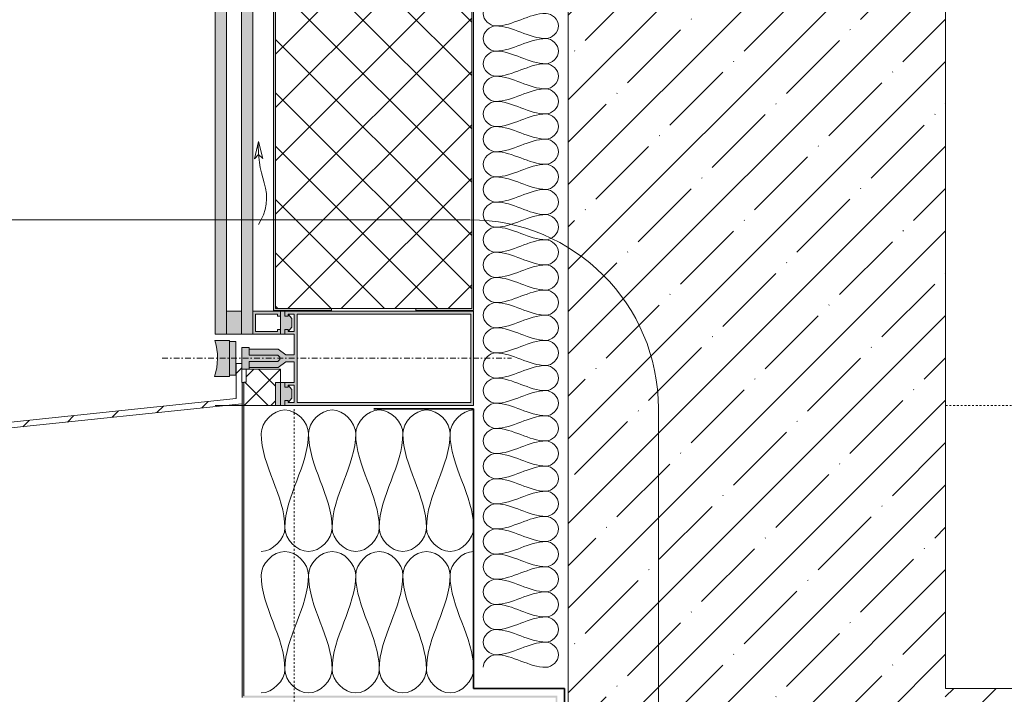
# Model space of a CAD drawing. Header units: millimetres. Extents: x 9776 to 11372, y 29788 to 32045.
# Tile 7 of 10: x 10297 to 10819, y 30883 to 31240. Entities that reach past the tile are written whole.
import ezdxf

# ---------------------------------------------------------------- set-up
doc = ezdxf.new("R2010")
doc.units = ezdxf.units.MM
doc.linetypes.add('Штрих-пунктир_3х1_1_5_', pattern=[6, 3, -1.5, 0, -1.5])
doc.linetypes.add('Штрих_1_1_', pattern=[2, 1, -1])
for name, color, linetype, lineweight in [('01_Сплошная_Черная_1', 7, 'Continuous', 9), ('01_Сплошная_Черная_2', 7, 'Continuous', 20), ('01_Сплошная_Черная_3', 7, 'Continuous', 35), ('02_Штрих_1_1__Черная_1', 7, 'Штрих_1_1_', 9), ('03_Штрих-пунктир_3х1_1_5__Черная_1', 7, 'Штрих-пунктир_3х1_1_5_', 9), ('_Insulation Batting Lines_', 7, 'Continuous', 9), ('_Thin Lines_', 7, 'Continuous', 9), ('Detail Items', 7, 'Continuous', 20)]:
    doc.layers.add(name, color=color, linetype=linetype, lineweight=lineweight)

msp = doc.modelspace()

# ---------------------------------------------------------------- hatches: boundary and pattern name
at = {"layer": 'Detail Items', "true_color": 0xffffff}
h = msp.add_hatch(color=7, dxfattribs=at)
h.paths.add_polyline_path([(10406.99, 31073.41), (10406.99, 31448.67), (10400.99, 31448.67), (10400.99, 31073.41)])
h.paths.add_polyline_path([(10420.99, 31073.41), (10420.99, 31448.67), (10414.99, 31448.67), (10414.99, 31073.41)])
h.paths.add_polyline_path([(10405.39, 31463.67), (10406.99, 31463.67), (10406.99, 31605.93), (10400.99, 31605.93), (10400.99, 31463.67)])
h.paths.add_polyline_path([(10420.99, 31463.67), (10420.99, 31605.93), (10414.99, 31605.93), (10414.99, 31463.67), (10419.39, 31463.67)])
at = {"layer": 'Detail Items'}
for points in [[(10435.64, 31086.1), (10462.65, 31086.1), (10462.65, 31087.1), (10432.99, 31087.1), (10432.99, 31591.67), (10464.94, 31591.67), (10464.94, 31592.67), (10431.99, 31592.67), (10431.99, 31086.1), (10435.27, 31086.1)], [(10507.34, 31086.1), (10537.99, 31086.1), (10537.99, 31592.67), (10505.05, 31592.67), (10505.05, 31591.67), (10536.99, 31591.67), (10536.99, 31087.1), (10507.34, 31087.1)], [(10573.78, 30825.47), (10582.37, 30840.34), (10582.37, 30881.81), (10416.27, 30881.81), (10416.27, 31047.93), (10415.27, 31047.93), (10415.27, 30880.81), (10581.37, 30880.81), (10581.37, 30840.61), (10572.92, 30825.97)]]:
    msp.add_hatch(color=256, dxfattribs=at).paths.add_polyline_path(points)
at = {"layer": 'Detail Items', "lineweight": 9}
h = msp.add_hatch(dxfattribs=at)
h.set_pattern_fill('FP_1', color=256, style=0, pattern_type=2)
h.set_pattern_definition([(45, (0, 0), (-14.142136, 14.142136), []), (135, (0, 0), (-14.142136, -14.142136), [])])
h.paths.add_polyline_path([(10447.33, 31087.1), (10536.99, 31087.1), (10536.99, 31448.67), (10432.99, 31448.67), (10432.99, 31087.1)])
h.paths.add_polyline_path([(10536.99, 31463.67), (10536.99, 31591.67), (10432.99, 31591.67), (10432.99, 31463.67), (10505.05, 31463.67)])
h = msp.add_hatch(dxfattribs=at)
h.set_pattern_fill('FP_2', color=256, style=0, pattern_type=2)
h.set_pattern_definition([(45, (0, 0), (-22.45064, 22.45064), []), (45, (22.45, 0), (-22.45064, 22.45064), [39.688, -7.938, 0.33528, -7.602])])
h.paths.add_polyline_path([(10587.99, 30325.67), (10649.61, 30325.67), (10649.61, 30335.02), (10650.71, 30335.64), (10650.59, 30337.89), (10649.46, 30337.89), (10649.38, 30339.51), (10650.47, 30340.13), (10650.36, 30342.38), (10649.23, 30342.38), (10649.14, 30344.01), (10650.24, 30344.63), (10650.12, 30346.88), (10648.99, 30346.88), (10648.91, 30348.5), (10650, 30349.12), (10649.88, 30351.37), (10648.76, 30351.37), (10648.67, 30353), (10649.77, 30353.62), (10649.65, 30355.86), (10648.52, 30355.86), (10648.44, 30357.49), (10649.46, 30359.51), (10650.74, 30359.63), (10650.74, 30360.33), (10651.31, 30361.46), (10654.68, 30361.46), (10655.24, 30360.33), (10655.24, 30359.58), (10656.53, 30359.51), (10657.55, 30357.49), (10657.46, 30355.8), (10656.34, 30355.8), (10656.22, 30353.62), (10657.32, 30353), (10657.23, 30351.31), (10656.1, 30351.31), (10655.99, 30349.12), (10657.08, 30348.5), (10656.99, 30346.82), (10655.87, 30346.82), (10655.75, 30344.63), (10656.84, 30344.01), (10656.76, 30342.32), (10655.63, 30342.32), (10655.52, 30340.13), (10656.61, 30339.51), (10656.52, 30337.83), (10655.39, 30337.83), (10655.28, 30335.64), (10656.37, 30335.02), (10656.37, 30325.67), (10986.12, 30325.67), (10986.12, 30635.67), (11023.67, 30635.67), (11023.67, 30824.67), (11006.35, 30830.17), (11023.67, 30846.93), (11023.67, 30885.67), (10787.99, 30885.67), (10787.99, 31590.83), (10686.96, 31590.83), (10686.96, 31579.95), (10685.87, 31579.32), (10685.98, 31577.08), (10687.11, 31577.08), (10687.2, 31575.45), (10686.1, 31574.83), (10686.22, 31572.58), (10687.35, 31572.58), (10687.43, 31570.96), (10686.34, 31570.34), (10686.46, 31568.09), (10687.58, 31568.09), (10687.67, 31566.46), (10686.57, 31565.84), (10686.69, 31563.6), (10687.82, 31563.6), (10687.9, 31561.97), (10686.81, 31561.35), (10686.93, 31559.1), (10688.05, 31559.1), (10688.14, 31557.48), (10687.12, 31555.45), (10685.83, 31555.33), (10685.83, 31554.63), (10685.27, 31553.51), (10681.89, 31553.51), (10681.33, 31554.63), (10681.33, 31555.38), (10680.04, 31555.45), (10679.02, 31557.48), (10679.11, 31559.16), (10680.24, 31559.16), (10680.35, 31561.35), (10679.26, 31561.97), (10679.35, 31563.66), (10680.47, 31563.66), (10680.59, 31565.84), (10679.49, 31566.46), (10679.58, 31568.15), (10680.71, 31568.15), (10680.82, 31570.34), (10679.73, 31570.96), (10679.82, 31572.64), (10680.95, 31572.64), (10681.06, 31574.83), (10679.97, 31575.45), (10680.05, 31577.14), (10681.18, 31577.14), (10681.3, 31579.32), (10680.21, 31579.95), (10680.2, 31590.83), (10587.99, 31590.83), (10587.99, 30376.07)])
at = {"layer": 'Detail Items', "true_color": 0xbfbfbf}
h = msp.add_hatch(color=9, dxfattribs=at)
h.paths.add_polyline_path([(10432.99, 31035.67), (10437.99, 31035.67), (10437.99, 31038.33), (10439.78, 31038.33), (10439.78, 31037.28), (10441.73, 31039.48), (10441.73, 31044.18), (10439.78, 31046.38), (10439.78, 31045.36), (10437.99, 31045.36), (10437.99, 31047.93), (10432.99, 31047.93), (10432.99, 31037.17)])
h.paths.add_polyline_path([(10400.99, 31051.1), (10408.69, 31051.1), (10408.69, 31070.07), (10400.89, 31070.07), (10402.15, 31063.78), (10402.11, 31057.37), (10400.78, 31051.1)])
h.paths.add_polyline_path([(10417.43, 31054.91), (10418.99, 31054.91), (10418.99, 31058.98), (10434.37, 31059.08), (10435.37, 31060.08), (10435.37, 31061.26), (10434.27, 31062.36), (10418.99, 31062.36), (10418.99, 31066.43), (10415.24, 31066.43), (10415.24, 31054.91)])
h.paths.add_polyline_path([(10437.99, 31073.41), (10437.99, 31075.98), (10439.78, 31075.98), (10439.78, 31074.96), (10441.73, 31077.16), (10441.73, 31081.86), (10439.78, 31084.06), (10439.78, 31083.01), (10437.99, 31083.01), (10437.99, 31085.67), (10435.64, 31085.67), (10435.64, 31073.41)])
h.paths.add_polyline_path([(10414.99, 31073.41), (10414.99, 31085.67), (10406.99, 31085.67), (10406.99, 31073.41), (10411.22, 31073.41)])
at = {"layer": 'Detail Items', "true_color": 0xffffff}
h = msp.add_hatch(color=7, dxfattribs=at)
h.paths.add_polyline_path([(10437.99, 31035.67), (10537.99, 31035.67), (10537.99, 31085.67), (10437.99, 31085.67), (10437.99, 31083.01), (10439.78, 31083.01), (10439.78, 31084.06), (10442.96, 31084.06), (10442.96, 31074.96), (10439.78, 31074.96), (10439.78, 31075.98), (10437.99, 31075.98), (10437.99, 31073.41), (10442.96, 31073.41), (10442.96, 31062.52), (10438.42, 31062.52), (10434.27, 31065.46), (10418.99, 31065.46), (10418.99, 31062.36), (10434.37, 31062.26), (10435.37, 31061.26), (10435.37, 31060.08), (10434.27, 31058.98), (10418.99, 31058.98), (10418.99, 31055.88), (10434.37, 31055.88), (10438.42, 31058.82), (10442.96, 31058.82), (10442.96, 31047.93), (10437.99, 31047.93), (10437.99, 31045.36), (10439.78, 31045.36), (10439.78, 31046.38), (10442.96, 31046.38), (10442.96, 31037.28), (10439.78, 31037.28), (10439.78, 31038.33), (10437.99, 31038.33)])
h.paths.add_polyline_path([(10444.46, 31037.17), (10444.46, 31084.17), (10536.49, 31084.17), (10536.49, 31037.17), (10447.33, 31037.17)])
h.paths.add_polyline_path([(10411.99, 31051.7), (10411.99, 31069.64), (10408.69, 31069.64), (10408.69, 31051.7), (10411.22, 31051.7)])
msp.add_hatch(color=7, dxfattribs=at).paths.add_polyline_path([(10435.64, 31073.41), (10435.64, 31075.98), (10434.14, 31075.98), (10434.14, 31074.96), (10422.49, 31074.96), (10422.49, 31084.17), (10434.14, 31084.17), (10434.14, 31083.01), (10435.64, 31083.01), (10435.64, 31085.67), (10420.99, 31085.67), (10420.99, 31073.41), (10434.37, 31073.41)])
at = {"layer": 'Detail Items', "lineweight": 9}
h = msp.add_hatch(dxfattribs=at)
h.set_pattern_fill('FP_4', color=256, style=0, pattern_type=2)
h.set_pattern_definition([(45, (0, 0), (-10.606602, 10.606602), [])])
h.paths.add_polyline_path([(9852.01, 30545.67), (10388.99, 30545.67), (10388.99, 30580.67), (10363.07, 30580.67), (10363.07, 30577.67), (10385.99, 30577.67), (10385.99, 30548.67), (9855.01, 30548.67), (9855.01, 30947.44), (9872.01, 30947.44), (9872.01, 30950.44), (9852.01, 30950.44), (9852.01, 30548.67)])
h.paths.add_polyline_path([(9872.01, 30960.44), (9872.01, 30963.44), (9855.01, 30963.44), (9855.01, 30977.73), (10415.24, 31036.62), (10415.24, 31057.93), (10412.24, 31057.93), (10412.24, 31039.32), (9852.01, 30980.44), (9852.01, 30960.44), (9855.01, 30960.44)])
h = msp.add_hatch(dxfattribs=at)
h.set_pattern_fill('FP_6', color=256, style=0, pattern_type=2)
h.set_pattern_definition([(45, (0, 0), (-7.0710678, 7.0710678), []), (135, (0, 0), (-7.0710678, -7.0710678), [])])
h.paths.add_polyline_path([(10432.99, 31035.67), (10432.99, 31047.93), (10435.64, 31048.03), (10435.64, 31054.91), (10417.47, 31054.91), (10417.43, 31048.03), (10416.27, 31047.93), (10416.27, 31035.67), (10417.47, 31035.67)])

# ---------------------------------------------------------------- linework, layer by layer
at = {"layer": '01_Сплошная_Черная_1'}
for p, q in [((10431.99, 31592.67), (10431.99, 31086.1)), ((10432.99, 31087.1), (10432.99, 31591.67)), ((10536.99, 31591.67), (10536.99, 31087.1)), ((10537.99, 31086.1), (10537.99, 31592.67)), ((10587.99, 31590.83), (10587.99, 30325.67)), ((10787.99, 30885.67), (10787.99, 31590.83)), ((10400.99, 31448.67), (10400.99, 31073.41)), ((10406.99, 31085.67), (10406.99, 31448.67)), ((10414.99, 31448.67), (10414.99, 31085.67)), ((10420.99, 31085.67), (10420.99, 31448.67)), ((10414.99, 31085.67), (10406.99, 31085.67)), ((10406.99, 31085.67), (10406.99, 31073.41)), ((10414.99, 31073.41), (10414.99, 31085.67)), ((10431.99, 31086.1), (10462.65, 31086.1)), ((10462.65, 31087.1), (10432.99, 31087.1)), ((10437.99, 31085.67), (10435.64, 31085.67)), ((10435.64, 31083.01), (10435.64, 31075.98)), ((10537.99, 31085.67), (10437.99, 31085.67)), ((10437.99, 31083.01), (10437.99, 31085.67)), ((10439.78, 31083.01), (10437.99, 31083.01)), ((10439.78, 31084.06), (10442.96, 31084.06)), ((10441.73, 31081.86), (10439.78, 31084.06)), ((10439.78, 31084.06), (10439.78, 31083.01)), ((10442.96, 31084.06), (10442.96, 31074.96)), ((10444.46, 31037.17), (10444.46, 31084.17)), ((10444.46, 31084.17), (10536.49, 31084.17)), ((10462.65, 31087.1), (10507.34, 31087.1)), ((10462.65, 31086.1), (10462.65, 31087.1)), ((10536.99, 31087.1), (10507.34, 31087.1)), ((10507.34, 31087.1), (10507.34, 31086.1)), ((10507.34, 31086.1), (10537.99, 31086.1)), ((10536.49, 31084.17), (10536.49, 31037.17)), ((10537.99, 31035.67), (10537.99, 31085.67)), ((10439.78, 31074.96), (10441.73, 31077.16)), ((10441.73, 31077.16), (10441.73, 31081.86)), ((10400.99, 31073.41), (10406.99, 31073.41)), ((10406.99, 31073.41), (10414.99, 31073.41)), ((10414.99, 31073.41), (10420.99, 31073.41)), ((10435.64, 31073.41), (10437.99, 31073.41)), ((10437.99, 31073.41), (10437.99, 31075.98)), ((10437.99, 31075.98), (10439.78, 31075.98)), ((10437.99, 31073.41), (10442.96, 31073.41)), ((10439.78, 31075.98), (10439.78, 31074.96)), ((10442.96, 31074.96), (10439.78, 31074.96)), ((10442.96, 31073.41), (10442.96, 31062.52)), ((10408.69, 31070.07), (10400.89, 31070.07)), ((10408.69, 31051.1), (10408.69, 31070.07)), ((10411.99, 31069.64), (10408.69, 31069.64)), ((10411.99, 31051.7), (10411.99, 31069.64)), ((10415.24, 31066.43), (10415.24, 31057.93)), ((10418.99, 31066.43), (10415.24, 31066.43)), ((10418.99, 31062.36), (10418.99, 31066.43)), ((10434.37, 31065.46), (10418.99, 31065.46)), ((10434.27, 31062.36), (10418.99, 31062.36)), ((10435.37, 31061.26), (10434.27, 31062.36)), ((10438.42, 31062.52), (10434.37, 31065.46)), ((10442.96, 31062.52), (10438.42, 31062.52)), ((10415.24, 31057.93), (10412.24, 31057.93)), ((10412.24, 31057.93), (10412.24, 31039.32)), ((10415.24, 31047.93), (10415.24, 31057.93)), ((10418.99, 31054.91), (10418.99, 31058.98)), ((10418.99, 31058.98), (10434.27, 31058.98)), ((10434.27, 31058.98), (10435.37, 31060.08)), ((10434.37, 31055.88), (10438.42, 31058.82)), ((10435.37, 31060.08), (10435.37, 31061.26)), ((10438.42, 31058.82), (10442.96, 31058.82)), ((10442.96, 31058.82), (10442.96, 31047.93)), ((10400.78, 31051.1), (10408.69, 31051.1)), ((10408.69, 31051.7), (10411.99, 31051.7)), ((10415.24, 31054.91), (10418.99, 31054.91)), ((10418.99, 31055.88), (10434.37, 31055.88)), ((10416.27, 31047.93), (10415.27, 31047.93)), ((10415.27, 31047.93), (10415.27, 30880.81)), ((10416.27, 30881.81), (10416.27, 31047.93)), ((10437.99, 31047.93), (10432.99, 31047.93)), ((10432.99, 31047.93), (10432.99, 31035.67)), ((10442.96, 31047.93), (10437.99, 31047.93)), ((10437.99, 31045.36), (10437.99, 31047.93)), ((10439.78, 31046.38), (10442.96, 31046.38)), ((10441.73, 31044.18), (10439.78, 31046.38)), ((10439.78, 31046.38), (10439.78, 31045.36)), ((10442.96, 31046.38), (10442.96, 31037.28)), ((10439.78, 31045.36), (10437.99, 31045.36)), ((10441.73, 31039.48), (10441.73, 31044.18)), ((10435.64, 31035.67), (10400.99, 31035.67)), ((10435.64, 31035.67), (10400.99, 31035.67)), ((10432.99, 31035.67), (10437.99, 31035.67)), ((10437.99, 31035.67), (10437.99, 31038.33)), ((10437.99, 31038.33), (10439.78, 31038.33)), ((10437.99, 31035.67), (10537.99, 31035.67)), ((10439.78, 31037.28), (10441.73, 31039.48)), ((10439.78, 31038.33), (10439.78, 31037.28)), ((10442.96, 31037.28), (10439.78, 31037.28)), ((10536.49, 31037.17), (10444.46, 31037.17)), ((11023.67, 30885.67), (10787.99, 30885.67))]:
    msp.add_line(p, q, dxfattribs=at)
msp.add_arc((10370.8, 31060.76), 31.5, 342.1383, 17.1829, dxfattribs=at)
at = {"layer": '01_Сплошная_Черная_2'}
for p, q in [((9875.9, 31134.1), (10535.9, 31134.1)), ((10435.64, 31085.67), (10420.99, 31085.67)), ((10420.99, 31085.67), (10420.99, 31073.41)), ((10422.49, 31074.96), (10422.49, 31084.17)), ((10422.49, 31084.17), (10434.14, 31084.17)), ((10434.14, 31084.17), (10434.14, 31083.01)), ((10434.14, 31083.01), (10435.64, 31083.01)), ((10435.64, 31083.01), (10435.64, 31085.67)), ((10420.99, 31073.41), (10435.64, 31073.41)), ((10423.53, 31074.96), (10422.49, 31074.96)), ((10434.14, 31074.96), (10423.53, 31074.96)), ((10435.64, 31075.98), (10434.14, 31075.98)), ((10434.14, 31075.98), (10434.14, 31074.96)), ((10435.64, 31073.41), (10435.64, 31075.98)), ((10435.64, 31054.91), (10417.47, 31054.91)), ((10417.47, 31054.91), (10417.47, 31048.03)), ((10435.64, 31035.67), (10435.64, 31054.91)), ((10417.47, 31048.03), (10416.27, 31048.03)), ((10416.27, 31048.03), (10416.27, 31035.67)), ((10412.24, 31039.32), (9852.01, 30980.44)), ((9855.01, 30977.73), (10415.24, 31036.62)), ((10416.27, 31035.67), (10435.64, 31035.67)), ((10635.9, 31034.1), (10635.9, 30574.1))]:
    msp.add_line(p, q, dxfattribs=at)
msp.add_arc((10535.9, 31034.1), 100, 0, 90, dxfattribs=at)
at = {"layer": '01_Сплошная_Черная_3'}
for p, q in [((10485.04, 31033.83), (10537.99, 31033.83)), ((10537.99, 31033.83), (10537.99, 30885.67)), ((10537.99, 30885.67), (10586.12, 30885.67)), ((10586.12, 30885.67), (10586.12, 30840.67))]:
    msp.add_line(p, q, dxfattribs=at)
at = {"layer": '02_Штрих_1_1__Черная_1'}
for p, q in [((10787.99, 31035.67), (11013.67, 31035.67)), ((10442.96, 30560.67), (10442.96, 31034.06))]:
    msp.add_line(p, q, dxfattribs=at)
at = {"layer": '03_Штрих-пунктир_3х1_1_5__Черная_1'}
for q in [(10553.34, 31060.67), (10557.99, 31060.67), (10550.52, 31060.67), (10550.52, 31060.67), (10550.52, 31060.67)]:
    msp.add_line((10372.99, 31060.67), q, dxfattribs=at)
at = {"layer": '_Insulation Batting Lines_'}
for points in [[(10549.66, 31236.87), (10546.52, 31236.87), (10539.47, 31243.54), (10546.52, 31250.21), (10549.66, 31250.21)], [(10576.33, 31243.54), (10567.16, 31243.54), (10558.82, 31236.87), (10549.66, 31236.87)], [(10576.33, 31230.21), (10579.47, 31230.21), (10586.52, 31236.87), (10579.47, 31243.54), (10576.33, 31243.54)], [(10549.66, 31223.54), (10546.52, 31223.54), (10539.47, 31230.21), (10546.52, 31236.87), (10549.66, 31236.87)], [(10549.66, 31236.87), (10558.82, 31236.87), (10567.16, 31230.21), (10576.33, 31230.21)], [(10576.33, 31230.21), (10567.16, 31230.21), (10558.82, 31223.54), (10549.66, 31223.54)], [(10576.33, 31216.87), (10579.47, 31216.87), (10586.52, 31223.54), (10579.47, 31230.21), (10576.33, 31230.21)], [(10549.66, 31210.21), (10546.52, 31210.21), (10539.47, 31216.87), (10546.52, 31223.54), (10549.66, 31223.54)], [(10549.66, 31223.54), (10558.82, 31223.54), (10567.16, 31216.87), (10576.33, 31216.87)], [(10576.33, 31216.87), (10567.16, 31216.87), (10558.82, 31210.21), (10549.66, 31210.21)], [(10576.33, 31203.54), (10579.47, 31203.54), (10586.52, 31210.21), (10579.47, 31216.87), (10576.33, 31216.87)], [(10549.66, 31196.87), (10546.52, 31196.87), (10539.47, 31203.54), (10546.52, 31210.21), (10549.66, 31210.21)], [(10549.66, 31210.21), (10558.82, 31210.21), (10567.16, 31203.54), (10576.33, 31203.54)], [(10576.33, 31203.54), (10567.16, 31203.54), (10558.82, 31196.87), (10549.66, 31196.87)], [(10576.33, 31190.21), (10579.47, 31190.21), (10586.52, 31196.87), (10579.47, 31203.54), (10576.33, 31203.54)], [(10549.66, 31183.54), (10546.52, 31183.54), (10539.47, 31190.21), (10546.52, 31196.87), (10549.66, 31196.87)], [(10549.66, 31196.87), (10558.82, 31196.87), (10567.16, 31190.21), (10576.33, 31190.21)], [(10576.33, 31190.21), (10567.16, 31190.21), (10558.82, 31183.54), (10549.66, 31183.54)], [(10576.33, 31176.87), (10579.47, 31176.87), (10586.52, 31183.54), (10579.47, 31190.21), (10576.33, 31190.21)], [(10549.66, 31170.21), (10546.52, 31170.21), (10539.47, 31176.87), (10546.52, 31183.54), (10549.66, 31183.54)], [(10549.66, 31183.54), (10558.82, 31183.54), (10567.16, 31176.87), (10576.33, 31176.87)], [(10576.33, 31176.87), (10567.16, 31176.87), (10558.82, 31170.21), (10549.66, 31170.21)], [(10576.33, 31163.54), (10579.47, 31163.54), (10586.52, 31170.21), (10579.47, 31176.87), (10576.33, 31176.87)], [(10549.66, 31156.87), (10546.52, 31156.87), (10539.47, 31163.54), (10546.52, 31170.21), (10549.66, 31170.21)], [(10549.66, 31170.21), (10558.82, 31170.21), (10567.16, 31163.54), (10576.33, 31163.54)], [(10576.33, 31163.54), (10567.16, 31163.54), (10558.82, 31156.87), (10549.66, 31156.87)], [(10576.33, 31150.21), (10579.47, 31150.21), (10586.52, 31156.87), (10579.47, 31163.54), (10576.33, 31163.54)], [(10549.66, 31143.54), (10546.52, 31143.54), (10539.47, 31150.21), (10546.52, 31156.87), (10549.66, 31156.87)], [(10549.66, 31156.87), (10558.82, 31156.87), (10567.16, 31150.21), (10576.33, 31150.21)], [(10576.33, 31150.21), (10567.16, 31150.21), (10558.82, 31143.54), (10549.66, 31143.54)], [(10576.33, 31136.87), (10579.47, 31136.87), (10586.52, 31143.54), (10579.47, 31150.21), (10576.33, 31150.21)], [(10549.66, 31130.21), (10546.52, 31130.21), (10539.47, 31136.87), (10546.52, 31143.54), (10549.66, 31143.54)], [(10549.66, 31143.54), (10558.82, 31143.54), (10567.16, 31136.87), (10576.33, 31136.87)], [(10576.33, 31136.87), (10567.16, 31136.87), (10558.82, 31130.21), (10549.66, 31130.21)], [(10576.33, 31123.54), (10579.47, 31123.54), (10586.52, 31130.21), (10579.47, 31136.87), (10576.33, 31136.87)], [(10549.66, 31116.87), (10546.52, 31116.87), (10539.47, 31123.54), (10546.52, 31130.21), (10549.66, 31130.21)], [(10549.66, 31130.21), (10558.82, 31130.21), (10567.16, 31123.54), (10576.33, 31123.54)], [(10576.33, 31123.54), (10567.16, 31123.54), (10558.82, 31116.87), (10549.66, 31116.87)], [(10576.33, 31110.21), (10579.47, 31110.21), (10586.52, 31116.87), (10579.47, 31123.54), (10576.33, 31123.54)], [(10549.66, 31103.54), (10546.52, 31103.54), (10539.47, 31110.21), (10546.52, 31116.87), (10549.66, 31116.87)], [(10549.66, 31116.87), (10558.82, 31116.87), (10567.16, 31110.21), (10576.33, 31110.21)], [(10576.33, 31110.21), (10567.16, 31110.21), (10558.82, 31103.54), (10549.66, 31103.54)], [(10576.33, 31096.87), (10579.47, 31096.87), (10586.52, 31103.54), (10579.47, 31110.21), (10576.33, 31110.21)], [(10549.66, 31090.21), (10546.52, 31090.21), (10539.47, 31096.87), (10546.52, 31103.54), (10549.66, 31103.54)], [(10549.66, 31103.54), (10558.82, 31103.54), (10567.16, 31096.87), (10576.33, 31096.87)], [(10576.33, 31096.87), (10567.16, 31096.87), (10558.82, 31090.21), (10549.66, 31090.21)], [(10576.33, 31083.54), (10579.47, 31083.54), (10586.52, 31090.21), (10579.47, 31096.87), (10576.33, 31096.87)], [(10549.66, 31076.87), (10546.52, 31076.87), (10539.47, 31083.54), (10546.52, 31090.21), (10549.66, 31090.21)], [(10549.66, 31090.21), (10558.82, 31090.21), (10567.16, 31083.54), (10576.33, 31083.54)], [(10576.33, 31083.54), (10567.16, 31083.54), (10558.82, 31076.87), (10549.66, 31076.87)], [(10576.33, 31070.21), (10579.47, 31070.21), (10586.52, 31076.87), (10579.47, 31083.54), (10576.33, 31083.54)], [(10549.66, 31063.54), (10546.52, 31063.54), (10539.47, 31070.21), (10546.52, 31076.87), (10549.66, 31076.87)], [(10549.66, 31076.87), (10558.82, 31076.87), (10567.16, 31070.21), (10576.33, 31070.21)], [(10576.33, 31070.21), (10567.16, 31070.21), (10558.82, 31063.54), (10549.66, 31063.54)], [(10576.33, 31056.87), (10579.47, 31056.87), (10586.52, 31063.54), (10579.47, 31070.21), (10576.33, 31070.21)], [(10549.66, 31050.21), (10546.52, 31050.21), (10539.47, 31056.87), (10546.52, 31063.54), (10549.66, 31063.54)], [(10549.66, 31063.54), (10558.82, 31063.54), (10567.16, 31056.87), (10576.33, 31056.87)], [(10576.33, 31056.87), (10567.16, 31056.87), (10558.82, 31050.21), (10549.66, 31050.21)], [(10576.33, 31043.54), (10579.47, 31043.54), (10586.52, 31050.21), (10579.47, 31056.87), (10576.33, 31056.87)], [(10549.66, 31036.87), (10546.52, 31036.87), (10539.47, 31043.54), (10546.52, 31050.21), (10549.66, 31050.21)], [(10549.66, 31050.21), (10558.82, 31050.21), (10567.16, 31043.54), (10576.33, 31043.54)], [(10576.33, 31043.54), (10567.16, 31043.54), (10558.82, 31036.87), (10549.66, 31036.87)], [(10576.33, 31030.21), (10579.47, 31030.21), (10586.52, 31036.87), (10579.47, 31043.54), (10576.33, 31043.54)], [(10549.66, 31023.54), (10546.52, 31023.54), (10539.47, 31030.21), (10546.52, 31036.87), (10549.66, 31036.87)], [(10549.66, 31036.87), (10558.82, 31036.87), (10567.16, 31030.21), (10576.33, 31030.21)], [(10450.49, 31020.78), (10450.49, 31026.68), (10437.99, 31039.89), (10425.49, 31026.68), (10425.49, 31020.78)], [(10475.49, 31020.78), (10475.49, 31026.68), (10462.99, 31039.89), (10450.49, 31026.68), (10450.49, 31020.78)], [(10500.49, 31020.78), (10500.49, 31026.68), (10487.99, 31039.89), (10475.49, 31026.68), (10475.49, 31020.78)], [(10525.49, 31020.78), (10525.49, 31026.68), (10512.99, 31039.89), (10500.49, 31026.68), (10500.49, 31020.78)], [(10537.99, 31033.28), (10532.1, 31033.28), (10525.49, 31026.68), (10525.49, 31020.78)], [(10576.33, 31030.21), (10567.16, 31030.21), (10558.82, 31023.54), (10549.66, 31023.54)], [(10576.33, 31016.87), (10579.47, 31016.87), (10586.52, 31023.54), (10579.47, 31030.21), (10576.33, 31030.21)], [(10425.49, 31020.78), (10425.49, 31003.6), (10437.99, 30987.96), (10437.99, 30970.78)], [(10437.99, 30970.78), (10437.99, 30987.96), (10450.49, 31003.6), (10450.49, 31020.78)], [(10450.49, 31020.78), (10450.49, 31003.6), (10462.99, 30987.96), (10462.99, 30970.78)], [(10462.99, 30970.78), (10462.99, 30987.96), (10475.49, 31003.6), (10475.49, 31020.78)], [(10475.49, 31020.78), (10475.49, 31003.6), (10487.99, 30987.96), (10487.99, 30970.78)], [(10487.99, 30970.78), (10487.99, 30987.96), (10500.49, 31003.6), (10500.49, 31020.78)], [(10500.49, 31020.78), (10500.49, 31003.6), (10512.99, 30987.96), (10512.99, 30970.78)], [(10512.99, 30970.78), (10512.99, 30987.96), (10525.49, 31003.6), (10525.49, 31020.78)], [(10525.49, 31020.78), (10525.49, 31003.6), (10537.99, 30987.96), (10537.99, 30970.78)], [(10549.66, 31010.21), (10546.52, 31010.21), (10539.47, 31016.87), (10546.52, 31023.54), (10549.66, 31023.54)], [(10549.66, 31023.54), (10558.82, 31023.54), (10567.16, 31016.87), (10576.33, 31016.87)], [(10576.33, 31016.87), (10567.16, 31016.87), (10558.82, 31010.21), (10549.66, 31010.21)], [(10576.33, 31003.54), (10579.47, 31003.54), (10586.52, 31010.21), (10579.47, 31016.87), (10576.33, 31016.87)], [(10549.66, 30996.87), (10546.52, 30996.87), (10539.47, 31003.54), (10546.52, 31010.21), (10549.66, 31010.21)], [(10549.66, 31010.21), (10558.82, 31010.21), (10567.16, 31003.54), (10576.33, 31003.54)], [(10576.33, 31003.54), (10567.16, 31003.54), (10558.82, 30996.87), (10549.66, 30996.87)], [(10576.33, 30990.21), (10579.47, 30990.21), (10586.52, 30996.87), (10579.47, 31003.54), (10576.33, 31003.54)], [(10549.66, 30983.54), (10546.52, 30983.54), (10539.47, 30990.21), (10546.52, 30996.87), (10549.66, 30996.87)], [(10549.66, 30996.87), (10558.82, 30996.87), (10567.16, 30990.21), (10576.33, 30990.21)], [(10576.33, 30990.21), (10567.16, 30990.21), (10558.82, 30983.54), (10549.66, 30983.54)], [(10576.33, 30976.87), (10579.47, 30976.87), (10586.52, 30983.54), (10579.47, 30990.21), (10576.33, 30990.21)], [(10549.66, 30970.21), (10546.52, 30970.21), (10539.47, 30976.87), (10546.52, 30983.54), (10549.66, 30983.54)], [(10549.66, 30983.54), (10558.82, 30983.54), (10567.16, 30976.87), (10576.33, 30976.87)], [(10576.33, 30976.87), (10567.16, 30976.87), (10558.82, 30970.21), (10549.66, 30970.21)], [(10576.33, 30963.54), (10579.47, 30963.54), (10586.52, 30970.21), (10579.47, 30976.87), (10576.33, 30976.87)], [(10437.99, 30970.78), (10437.99, 30964.89), (10431.39, 30958.28), (10425.49, 30958.28)], [(10462.99, 30970.78), (10462.99, 30964.89), (10450.49, 30951.68), (10437.99, 30964.89), (10437.99, 30970.78)], [(10487.99, 30970.78), (10487.99, 30964.89), (10475.49, 30951.68), (10462.99, 30964.89), (10462.99, 30970.78)], [(10512.99, 30970.78), (10512.99, 30964.89), (10500.49, 30951.68), (10487.99, 30964.89), (10487.99, 30970.78)], [(10537.99, 30970.78), (10537.99, 30964.89), (10525.49, 30951.68), (10512.99, 30964.89), (10512.99, 30970.78)], [(10549.66, 30956.87), (10546.52, 30956.87), (10539.47, 30963.54), (10546.52, 30970.21), (10549.66, 30970.21)], [(10549.66, 30970.21), (10558.82, 30970.21), (10567.16, 30963.54), (10576.33, 30963.54)], [(10576.33, 30963.54), (10567.16, 30963.54), (10558.82, 30956.87), (10549.66, 30956.87)], [(10576.33, 30950.21), (10579.47, 30950.21), (10586.52, 30956.87), (10579.47, 30963.54), (10576.33, 30963.54)], [(10450.49, 30945.78), (10450.49, 30951.68), (10437.99, 30964.89), (10425.49, 30951.68), (10425.49, 30945.78)], [(10475.49, 30945.78), (10475.49, 30951.68), (10462.99, 30964.89), (10450.49, 30951.68), (10450.49, 30945.78)], [(10500.49, 30945.78), (10500.49, 30951.68), (10487.99, 30964.89), (10475.49, 30951.68), (10475.49, 30945.78)], [(10525.49, 30945.78), (10525.49, 30951.68), (10512.99, 30964.89), (10500.49, 30951.68), (10500.49, 30945.78)], [(10537.99, 30958.28), (10532.1, 30958.28), (10525.49, 30951.68), (10525.49, 30945.78)], [(10549.66, 30943.54), (10546.52, 30943.54), (10539.47, 30950.21), (10546.52, 30956.87), (10549.66, 30956.87)], [(10549.66, 30956.87), (10558.82, 30956.87), (10567.16, 30950.21), (10576.33, 30950.21)], [(10576.33, 30950.21), (10567.16, 30950.21), (10558.82, 30943.54), (10549.66, 30943.54)], [(10576.33, 30936.87), (10579.47, 30936.87), (10586.52, 30943.54), (10579.47, 30950.21), (10576.33, 30950.21)], [(10425.49, 30945.78), (10425.49, 30928.6), (10437.99, 30912.96), (10437.99, 30895.78)], [(10437.99, 30895.78), (10437.99, 30912.96), (10450.49, 30928.6), (10450.49, 30945.78)], [(10450.49, 30945.78), (10450.49, 30928.6), (10462.99, 30912.96), (10462.99, 30895.78)], [(10462.99, 30895.78), (10462.99, 30912.96), (10475.49, 30928.6), (10475.49, 30945.78)], [(10475.49, 30945.78), (10475.49, 30928.6), (10487.99, 30912.96), (10487.99, 30895.78)], [(10487.99, 30895.78), (10487.99, 30912.96), (10500.49, 30928.6), (10500.49, 30945.78)], [(10500.49, 30945.78), (10500.49, 30928.6), (10512.99, 30912.96), (10512.99, 30895.78)], [(10512.99, 30895.78), (10512.99, 30912.96), (10525.49, 30928.6), (10525.49, 30945.78)], [(10525.49, 30945.78), (10525.49, 30928.6), (10537.99, 30912.96), (10537.99, 30895.78)], [(10549.66, 30930.21), (10546.52, 30930.21), (10539.47, 30936.87), (10546.52, 30943.54), (10549.66, 30943.54)], [(10549.66, 30943.54), (10558.82, 30943.54), (10567.16, 30936.87), (10576.33, 30936.87)], [(10576.33, 30936.87), (10567.16, 30936.87), (10558.82, 30930.21), (10549.66, 30930.21)], [(10576.33, 30923.54), (10579.47, 30923.54), (10586.52, 30930.21), (10579.47, 30936.87), (10576.33, 30936.87)], [(10549.66, 30916.87), (10546.52, 30916.87), (10539.47, 30923.54), (10546.52, 30930.21), (10549.66, 30930.21)], [(10549.66, 30930.21), (10558.82, 30930.21), (10567.16, 30923.54), (10576.33, 30923.54)], [(10576.33, 30923.54), (10567.16, 30923.54), (10558.82, 30916.87), (10549.66, 30916.87)], [(10576.33, 30910.21), (10579.47, 30910.21), (10586.52, 30916.87), (10579.47, 30923.54), (10576.33, 30923.54)], [(10549.66, 30903.54), (10546.52, 30903.54), (10539.47, 30910.21), (10546.52, 30916.87), (10549.66, 30916.87)], [(10549.66, 30916.87), (10558.82, 30916.87), (10567.16, 30910.21), (10576.33, 30910.21)], [(10576.33, 30910.21), (10567.16, 30910.21), (10558.82, 30903.54), (10549.66, 30903.54)], [(10576.33, 30896.87), (10579.47, 30896.87), (10586.52, 30903.54), (10579.47, 30910.21), (10576.33, 30910.21)], [(10542.99, 30896.87), (10542.99, 30900.01), (10546.52, 30903.54), (10549.66, 30903.54)], [(10549.66, 30903.54), (10558.82, 30903.54), (10567.16, 30896.87), (10576.33, 30896.87)], [(10437.99, 30895.78), (10437.99, 30889.89), (10431.39, 30883.28), (10425.49, 30883.28)], [(10462.99, 30895.78), (10462.99, 30889.89), (10450.49, 30876.68), (10437.99, 30889.89), (10437.99, 30895.78)], [(10487.99, 30895.78), (10487.99, 30889.89), (10475.49, 30876.68), (10462.99, 30889.89), (10462.99, 30895.78)], [(10512.99, 30895.78), (10512.99, 30889.89), (10500.49, 30876.68), (10487.99, 30889.89), (10487.99, 30895.78)], [(10537.99, 30895.78), (10537.99, 30889.89), (10525.49, 30876.68), (10512.99, 30889.89), (10512.99, 30895.78)]]:
    msp.add_open_spline(points, degree=3, dxfattribs=at)
at = {"layer": '_Thin Lines_'}
for p, q in [((10423.95, 31175.67), (10421.84, 31166.52)), ((10423.95, 31175.67), (10426.35, 31166.59)), ((10421.84, 31166.52), (10424.06, 31168.74)), ((10426.35, 31166.59), (10424.06, 31168.74))]:
    msp.add_line(p, q, dxfattribs=at)
for centre, radius, start, end in [((10486.02, 31173.19), 62.12, 177.7061, 198.2939), ((10403.25, 31145.82), 25.06, 325.7061, 18.2939)]:
    msp.add_arc(centre, radius, start, end, dxfattribs=at)

doc.saveas('drawing.dxf')
